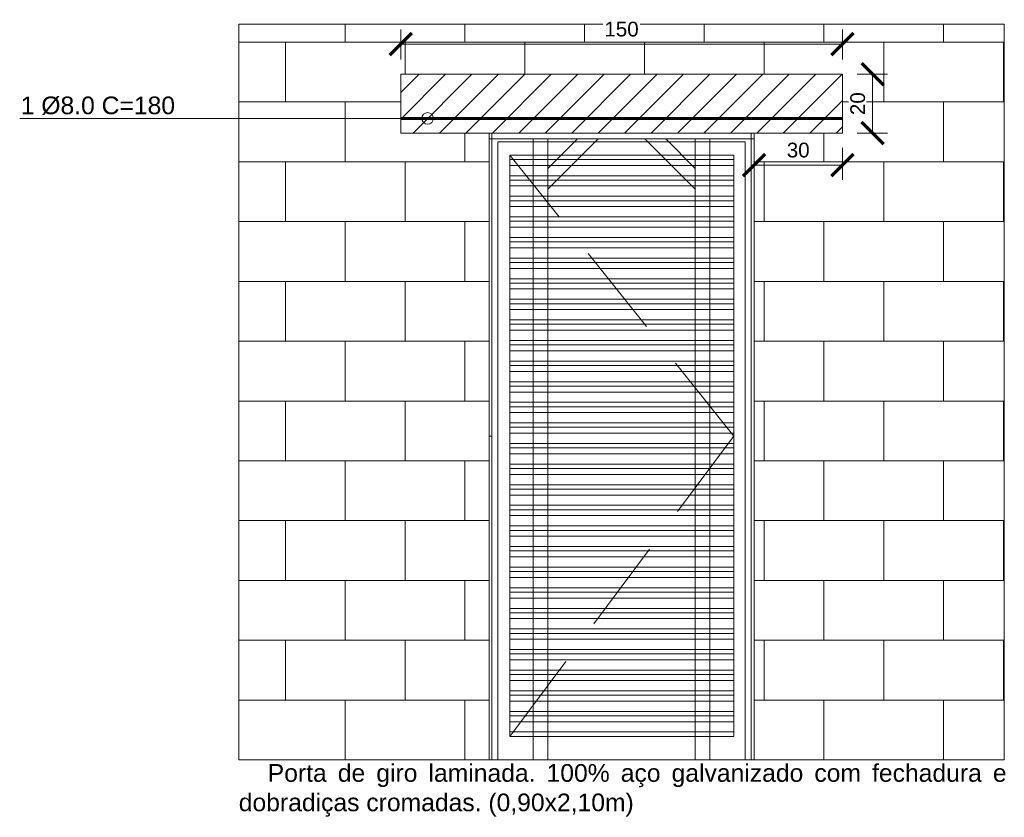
# Model space of a CAD drawing. Header units: millimetres. Extents: x -1.9 to 33.3, y -2.9 to 7.1.
# Tile 5 of 16: x 23.3 to 26.7, y 0.4 to 3.1. Entities that reach past the tile are written whole.
import ezdxf

# ---------------------------------------------------------------- set-up
doc = ezdxf.new("R2010")
doc.units = ezdxf.units.MM
doc.linetypes.add('DASHED2', pattern=[9.525, 6.35, -3.175])
for name, color, linetype, lineweight in [('ARQ_ALV_ALT', 7, 'Continuous', 60), ('ARQ_ALV_BXA', 4, 'Continuous', 20), ('ARQ_ALV_HTC', 9, 'Continuous', 9), ('ARQ_COB_HTC', 9, 'Continuous', 9), ('ARQ_CTA_GER', 10, 'Continuous', 9), ('ARQ_ESQ_PEI', 2, 'Continuous', 18), ('ARQ_ESQ_POR', 3, 'Continuous', 18), ('ARQ_PIS_PAG', 9, 'Continuous', 9), ('ARQ_SMB_GER', 9, 'Continuous', 9), ('ARQ_TXT_GER', 2, 'Continuous', 13)]:
    doc.layers.add(name, color=color, linetype=linetype, lineweight=lineweight)
doc.styles.add('Arial_2', font='arial.ttf', dxfattribs={"height": 0.05})
doc.styles.get("Standard").update_dxf_attribs({"font": 'arial.ttf'})
doc.dimstyles.new('cotas renova 25', dxfattribs={"dimtxt": 0.05, "dimasz": 0.075, "dimexe": 0.05, "dimexo": 0.05, "dimgap": 0.025, "dimtad": 1, "dimdec": 0, "dimlfac": 100, "dimtxsty": 'Standard', "dimblk": 'ARCHTICK', "dimcen": 0, "dimclrd": 256, "dimclre": 256, "dimclrt": 7, "dimadec": 0, "dimazin": 0, "dimtfac": 1, "dimtdec": 0, "dimtix": 1, "dimtmove": 0, "dimatfit": 3, "dimfxl": 1, "dimtfill": 1, "dimlwd": -1, "dimlwe": -1, "dimarcsym": 0})

# ---------------------------------------------------------------- blocks, each defined once
blk = doc.blocks.new('Porta_de_Abrir_Metalica_Veneziana_Padro_8533 - _P1-78x215-MetVezeniana-599697-Corte CC')
at = {"layer": 'ARQ_ALV_HTC'}
for p, q in [((-0.2824, 2.24), (0.4776, 2.24)), ((-0.2824, 2.22), (0.4776, 2.22)), ((-0.2824, 2.185), (0.4776, 2.185)), ((-0.2824, 2.17), (0.4776, 2.17)), ((-0.2824, 2.15), (0.4776, 2.15)), ((-0.2824, 2.115), (0.4776, 2.115)), ((-0.2824, 2.1), (0.4776, 2.1)), ((-0.2824, 2.08), (0.4776, 2.08)), ((-0.2824, 2.045), (0.4776, 2.045)), ((-0.2824, 2.03), (0.4776, 2.03)), ((-0.2824, 2.01), (0.4776, 2.01)), ((-0.2824, 1.975), (0.4776, 1.975)), ((-0.2824, 1.96), (0.4776, 1.96)), ((-0.2824, 1.94), (0.4776, 1.94)), ((-0.2824, 1.905), (0.4776, 1.905)), ((-0.2824, 1.89), (0.4776, 1.89)), ((-0.2824, 1.87), (0.4776, 1.87)), ((-0.2824, 1.835), (0.4776, 1.835)), ((-0.2824, 1.82), (0.4776, 1.82)), ((-0.2824, 1.8), (0.4776, 1.8)), ((-0.2824, 1.765), (0.4776, 1.765)), ((-0.2824, 1.75), (0.4776, 1.75)), ((-0.2824, 1.73), (0.4776, 1.73)), ((-0.2824, 1.695), (0.4776, 1.695)), ((-0.2824, 1.68), (0.4776, 1.68)), ((-0.2824, 1.66), (0.4776, 1.66)), ((-0.2824, 1.625), (0.4776, 1.625)), ((-0.2824, 1.61), (0.4776, 1.61)), ((-0.2824, 1.59), (0.4776, 1.59)), ((-0.2824, 1.555), (0.4776, 1.555)), ((-0.2824, 1.54), (0.4776, 1.54)), ((-0.2824, 1.52), (0.4776, 1.52)), ((-0.2824, 1.485), (0.4776, 1.485)), ((-0.2824, 1.47), (0.4776, 1.47)), ((-0.2824, 1.45), (0.4776, 1.45)), ((-0.2824, 1.415), (0.4776, 1.415)), ((-0.2824, 1.4), (0.4776, 1.4)), ((-0.2824, 1.38), (0.4776, 1.38)), ((-0.2824, 1.345), (0.4776, 1.345)), ((-0.2824, 1.33), (0.4776, 1.33)), ((-0.2824, 1.31), (0.4776, 1.31)), ((-0.2824, 1.275), (0.4776, 1.275)), ((-0.2824, 1.26), (0.4776, 1.26)), ((-0.2824, 1.24), (0.4776, 1.24)), ((-0.2824, 1.205), (0.4776, 1.205)), ((-0.2824, 1.19), (0.4776, 1.19)), ((-0.2824, 1.17), (0.4776, 1.17)), ((-0.2824, 1.135), (0.4776, 1.135)), ((-0.2824, 1.12), (0.4776, 1.12)), ((-0.2824, 1.1), (0.4776, 1.1)), ((-0.2824, 1.065), (0.4776, 1.065)), ((-0.2824, 1.05), (0.4776, 1.05)), ((-0.2824, 1.03), (0.4776, 1.03)), ((-0.2824, 0.995), (0.4776, 0.995)), ((-0.2824, 0.98), (0.4776, 0.98)), ((-0.2824, 0.96), (0.4776, 0.96)), ((-0.2824, 0.925), (0.4776, 0.925)), ((-0.2824, 0.91), (0.4776, 0.91)), ((-0.2824, 0.89), (0.4776, 0.89)), ((-0.2824, 0.855), (0.4776, 0.855)), ((-0.2824, 0.84), (0.4776, 0.84)), ((-0.2824, 0.82), (0.4776, 0.82)), ((-0.2824, 0.785), (0.4776, 0.785)), ((-0.2824, 0.77), (0.4776, 0.77)), ((-0.2824, 0.75), (0.4776, 0.75)), ((-0.2824, 0.715), (0.4776, 0.715)), ((-0.2824, 0.7), (0.4776, 0.7)), ((-0.2824, 0.68), (0.4776, 0.68)), ((-0.2824, 0.645), (0.4776, 0.645)), ((-0.2824, 0.63), (0.4776, 0.63)), ((-0.2824, 0.61), (0.4776, 0.61)), ((-0.2824, 0.575), (0.4776, 0.575)), ((-0.2824, 0.56), (0.4776, 0.56)), ((-0.2824, 0.54), (0.4776, 0.54)), ((-0.2824, 0.505), (0.4776, 0.505)), ((-0.2824, 0.49), (0.4776, 0.49)), ((-0.2824, 0.47), (0.4776, 0.47)), ((-0.2824, 0.435), (0.4776, 0.435)), ((-0.2824, 0.42), (0.4776, 0.42)), ((-0.2824, 0.4), (0.4776, 0.4)), ((-0.2824, 0.365), (0.4776, 0.365)), ((-0.2824, 0.35), (0.4776, 0.35)), ((-0.2824, 0.33), (0.4776, 0.33))]:
    blk.add_line(p, q, dxfattribs=at)
at = {"layer": 'ARQ_ALV_HTC', "linetype": 'DASHED2', "ltscale": 0.05}
blk.add_lwpolyline([(0.4776, 0.28), (-0.2824, 1.3), (0.4776, 2.2551)], dxfattribs=at)
at = {"layer": 'ARQ_ESQ_POR'}
for p, q in [((-0.3513, 2.3296), (-0.3513, 0.2)), ((0.5487, 2.3296), (-0.3513, 2.3296)), ((-0.3413, 2.31), (-0.3513, 2.31)), ((-0.3513, 2.305), (-0.3513, 2.31)), ((-0.3413, 2.3296), (-0.3413, 0.2)), ((-0.3413, 2.31), (0.5487, 2.31)), ((0.5387, 2.3296), (0.5387, 0.2)), ((0.5487, 2.31), (0.5387, 2.31)), ((0.5487, 2.3296), (0.5487, 0.2)), ((0.5487, 2.31), (0.5487, 2.305)), ((-0.3213, 2.3), (-0.3213, 0.2)), ((-0.3213, 2.3), (0.5187, 2.3)), ((0.5187, 2.3), (0.5187, 0.2)), ((-0.2824, 2.2551), (-0.2824, 0.28)), ((0.4776, 2.255), (-0.2824, 2.255)), ((0.4776, 2.2551), (0.4776, 2.255)), ((0.4776, 2.255), (0.4776, 2.24)), ((0.4776, 2.24), (0.4776, 2.22)), ((0.4776, 2.22), (0.4776, 2.185)), ((0.4776, 2.185), (0.4776, 2.17)), ((0.4776, 2.17), (0.4776, 2.15)), ((0.4776, 2.15), (0.4776, 2.115)), ((0.4776, 2.115), (0.4776, 2.1)), ((0.4776, 2.1), (0.4776, 2.08)), ((0.4776, 2.08), (0.4776, 2.045)), ((0.4776, 2.045), (0.4776, 2.03)), ((0.4776, 2.03), (0.4776, 2.01)), ((0.4776, 2.01), (0.4776, 1.975)), ((0.4776, 1.975), (0.4776, 1.96)), ((0.4776, 1.96), (0.4776, 1.94)), ((0.4776, 1.94), (0.4776, 1.905)), ((0.4776, 1.905), (0.4776, 1.89)), ((0.4776, 1.89), (0.4776, 1.87)), ((0.4776, 1.87), (0.4776, 1.835)), ((0.4776, 1.835), (0.4776, 1.82)), ((0.4776, 1.82), (0.4776, 1.8)), ((0.4776, 1.8), (0.4776, 1.765)), ((0.4776, 1.765), (0.4776, 1.75)), ((0.4776, 1.75), (0.4776, 1.73)), ((0.4776, 1.73), (0.4776, 1.695)), ((0.4776, 1.695), (0.4776, 1.68)), ((0.4776, 1.68), (0.4776, 1.66)), ((0.4776, 1.66), (0.4776, 1.625)), ((0.4776, 1.625), (0.4776, 1.61)), ((0.4776, 1.61), (0.4776, 1.59)), ((0.4776, 1.59), (0.4776, 1.555)), ((0.4776, 1.555), (0.4776, 1.54)), ((0.4776, 1.54), (0.4776, 1.52)), ((0.4776, 1.52), (0.4776, 1.485)), ((0.4776, 1.485), (0.4776, 1.47)), ((0.4776, 1.47), (0.4776, 1.45)), ((0.4776, 1.45), (0.4776, 1.415)), ((0.4776, 1.415), (0.4776, 1.4)), ((0.4776, 1.4), (0.4776, 1.38)), ((0.4776, 1.38), (0.4776, 1.345)), ((0.4776, 1.345), (0.4776, 1.33)), ((0.4776, 1.33), (0.4776, 1.31)), ((0.4776, 1.31), (0.4776, 1.275)), ((0.4776, 1.275), (0.4776, 1.26)), ((0.5387, 1.3), (0.5487, 1.3)), ((0.4776, 1.26), (0.4776, 1.24)), ((0.4776, 1.24), (0.4776, 1.205)), ((0.4776, 1.205), (0.4776, 1.19)), ((0.4776, 1.19), (0.4776, 1.17)), ((0.4776, 1.17), (0.4776, 1.135)), ((0.4776, 1.135), (0.4776, 1.12)), ((0.4776, 1.12), (0.4776, 1.1)), ((0.4776, 1.1), (0.4776, 1.065)), ((0.4776, 1.065), (0.4776, 1.05)), ((0.4776, 1.05), (0.4776, 1.03)), ((0.4776, 1.03), (0.4776, 0.995)), ((0.4776, 0.995), (0.4776, 0.98)), ((0.4776, 0.98), (0.4776, 0.96)), ((0.4776, 0.96), (0.4776, 0.925)), ((0.4776, 0.925), (0.4776, 0.91)), ((0.4776, 0.91), (0.4776, 0.89)), ((0.4776, 0.89), (0.4776, 0.855)), ((0.4776, 0.855), (0.4776, 0.84)), ((0.4776, 0.84), (0.4776, 0.82)), ((0.4776, 0.82), (0.4776, 0.785)), ((0.4776, 0.785), (0.4776, 0.77)), ((0.4776, 0.77), (0.4776, 0.75)), ((0.4776, 0.75), (0.4776, 0.715)), ((0.4776, 0.715), (0.4776, 0.7)), ((0.4776, 0.7), (0.4776, 0.68)), ((0.4776, 0.68), (0.4776, 0.645)), ((0.4776, 0.645), (0.4776, 0.63)), ((0.4776, 0.63), (0.4776, 0.61)), ((0.4776, 0.61), (0.4776, 0.575)), ((0.4776, 0.575), (0.4776, 0.56)), ((0.4776, 0.56), (0.4776, 0.54)), ((0.4776, 0.54), (0.4776, 0.505)), ((0.4776, 0.505), (0.4776, 0.49)), ((0.4776, 0.49), (0.4776, 0.47)), ((0.4776, 0.47), (0.4776, 0.435)), ((0.4776, 0.435), (0.4776, 0.42)), ((0.4776, 0.42), (0.4776, 0.4)), ((0.4776, 0.4), (0.4776, 0.365)), ((0.4776, 0.365), (0.4776, 0.35)), ((0.4776, 0.35), (0.4776, 0.33)), ((0.4776, 0.33), (0.4776, 0.295)), ((0.4776, 0.295), (-0.2824, 0.295)), ((-0.2824, 0.28), (0.4776, 0.28)), ((0.4776, 0.295), (0.4776, 0.28)), ((-0.3513, 0.2), (-0.3213, 0.2)), ((-0.3213, 0.2), (0.5187, 0.2)), ((0.5187, 0.2), (0.5487, 0.2))]:
    blk.add_line(p, q, dxfattribs=at)
blk = doc.blocks.new('_ArchTick')
at = {"color": 0, "linetype": 'ByBlock', "const_width": 0.15}
blk.add_lwpolyline([(-0.5, -0.5), (0.5, 0.5)], dxfattribs=at)
blk = doc.blocks.new('*D38')
at = {"layer": 'ARQ_CTA_GER', "transparency": 16777216}
for p, q in [((25.8362, 2.6342), (25.8362, 2.5257)), ((26.1362, 2.6342), (26.1362, 2.5257)), ((25.8362, 2.5757), (26.1362, 2.5757))]:
    blk.add_line(p, q, dxfattribs=at)
at = {"layer": 'Defpoints', "color": 0, "transparency": 16777216}
for p in [(25.8362, 2.6842), (26.1362, 2.6842), (26.1362, 2.5757)]:
    blk.add_point(p, dxfattribs=at)
at = {"layer": 'ARQ_CTA_GER', "transparency": 16777216, "xscale": 0.075, "yscale": 0.075, "zscale": 0.075, "rotation": 180}
blk.add_blockref('_ArchTick', (25.8362, 2.5757), dxfattribs=at)
at = {"layer": 'ARQ_CTA_GER', "transparency": 16777216, "xscale": 0.075, "yscale": 0.075, "zscale": 0.075}
blk.add_blockref('_ArchTick', (26.1362, 2.5757), dxfattribs=at)
at = {"layer": 'ARQ_CTA_GER', "color": 7, "transparency": 16777216, "insert": (25.9862, 2.6263), "char_height": 0.05, "attachment_point": 5, "bg_fill": 3, "box_fill_scale": 1.1, "bg_fill_color": 256, "bg_fill_true_color": 13158600, "bg_fill_transparency": 0}
blk.add_mtext('30', dxfattribs=at)
blk = doc.blocks.new('*D39')
at = {"layer": 'ARQ_CTA_GER', "transparency": 16777216}
for p, q in [((26.1862, 2.8842), (26.289, 2.8842)), ((26.239, 2.6842), (26.239, 2.8842)), ((26.1862, 2.6842), (26.289, 2.6842))]:
    blk.add_line(p, q, dxfattribs=at)
at = {"layer": 'Defpoints', "color": 0, "transparency": 16777216}
for p in [(26.1362, 2.8842), (26.239, 2.8842), (26.1362, 2.6842)]:
    blk.add_point(p, dxfattribs=at)
at = {"layer": 'ARQ_CTA_GER', "transparency": 16777216, "xscale": 0.075, "yscale": 0.075, "zscale": 0.075}
for p, rotation in [((26.239, 2.8842), 90), ((26.239, 2.6842), 270)]:
    blk.add_blockref('_ArchTick', p, dxfattribs=dict(at, rotation=rotation))
at = {"layer": 'ARQ_CTA_GER', "color": 7, "transparency": 16777216, "insert": (26.1885, 2.7842), "char_height": 0.05, "attachment_point": 5, "rotation": 90, "bg_fill": 3, "box_fill_scale": 1.1, "bg_fill_color": 256, "bg_fill_true_color": 13158600, "bg_fill_transparency": 0}
blk.add_mtext('20', dxfattribs=at)
blk = doc.blocks.new('*D40')
at = {"layer": 'ARQ_CTA_GER', "transparency": 16777216}
for p, q in [((24.6362, 2.9342), (24.6362, 3.0366)), ((26.1362, 2.9342), (26.1362, 3.0366)), ((26.1362, 2.9866), (24.6362, 2.9866))]:
    blk.add_line(p, q, dxfattribs=at)
at = {"layer": 'Defpoints', "color": 0, "transparency": 16777216}
for p in [(24.6362, 2.9866), (24.6362, 2.8842), (26.1362, 2.8842)]:
    blk.add_point(p, dxfattribs=at)
at = {"layer": 'ARQ_CTA_GER', "transparency": 16777216, "xscale": 0.075, "yscale": 0.075, "zscale": 0.075, "rotation": 180}
blk.add_blockref('_ArchTick', (24.6362, 2.9866), dxfattribs=at)
at = {"layer": 'ARQ_CTA_GER', "transparency": 16777216, "xscale": 0.075, "yscale": 0.075, "zscale": 0.075}
blk.add_blockref('_ArchTick', (26.1362, 2.9866), dxfattribs=at)
at = {"layer": 'ARQ_CTA_GER', "color": 7, "transparency": 16777216, "insert": (25.3862, 3.0372), "char_height": 0.05, "attachment_point": 5, "bg_fill": 3, "box_fill_scale": 1.1, "bg_fill_color": 256, "bg_fill_true_color": 13158600, "bg_fill_transparency": 0}
blk.add_mtext('150', dxfattribs=at)

msp = doc.modelspace()

# ---------------------------------------------------------------- hatches: boundary and pattern name
at = {"layer": 'ARQ_ALV_HTC'}
h = msp.add_hatch(dxfattribs=at)
h.set_pattern_fill('ANSI31', color=256, scale=0.02)
h.set_pattern_definition([(45, (18.50517, -0.076343), (-0.0449013, 0.0449013), [])])
h.paths.add_polyline_path([(26.1362, 2.8842), (24.6362, 2.8842), (24.6362, 2.6842), (26.1362, 2.6842)])
at = {"layer": 'ARQ_PIS_PAG'}
h = msp.add_hatch(dxfattribs=at)
h.set_pattern_fill('AR-B816', color=256, scale=0.001)
h.set_pattern_definition([(0, (26.88624, 0.55458), (0, 0.2032), []), (90, (26.88624, 0.55458), (-0.2032, 0.2032), [0.2032, -0.2032])])
h.paths.add_polyline_path([(24.9362, 2.6842), (24.6362, 2.6842), (24.6362, 2.8842), (26.1362, 2.8842), (26.1362, 2.6842), (25.8362, 2.6842), (25.8362, 0.5546), (26.6862, 0.5546), (26.6862, 3.0546), (24.0862, 3.0546), (24.0862, 0.5546), (24.9362, 0.5546)])

# ---------------------------------------------------------------- linework, layer by layer
at = {"layer": 'ARQ_ALV_BXA'}
msp.add_lwpolyline([(24.6362, 2.6842), (24.6362, 2.8842), (26.1362, 2.8842), (26.1362, 2.6842)], close=True, dxfattribs=at)
at = {"layer": 'ARQ_ESQ_PEI', "color": 33}
for p, q in [((25.0862, 0.5546), (25.0862, 2.6642)), ((25.1362, 0.5546), (25.1362, 2.6642)), ((25.1362, 2.5642), (25.2362, 2.6642)), ((25.1362, 2.4935), (25.3069, 2.6642)), ((25.6362, 2.4935), (25.4655, 2.6642)), ((25.6362, 2.5642), (25.5362, 2.6642)), ((25.6362, 0.5546), (25.6362, 2.6642)), ((25.6862, 0.5546), (25.6862, 2.6642))]:
    msp.add_line(p, q, dxfattribs=at)
at = {"layer": 'ARQ_PIS_PAG'}
msp.add_lwpolyline([(26.6862, 0.5546), (24.0862, 0.5546), (24.0862, 3.0546), (26.6862, 3.0546)], close=True, dxfattribs=at)
at = {"layer": 'ARQ_SMB_GER'}
msp.add_lwpolyline([(23.3422, 2.7342), (24.7081, 2.7342)], dxfattribs=at)
msp.add_circle((24.7277, 2.7342), 0.0196, dxfattribs=at)

# ---------------------------------------------------------------- block references
at = {"layer": 'ARQ_COB_HTC', "xscale": -1}
msp.add_blockref('Porta_de_Abrir_Metalica_Veneziana_Padro_8533 - _P1-78x215-MetVezeniana-599697-Corte CC', (25.4849, 0.3546), dxfattribs=at)

# ---------------------------------------------------------------- texts
at = {"layer": 'ARQ_TXT_GER', "char_height": 0.06, "attachment_point": 1, "style": 'Arial_2'}
for s, insert, width in [('1 %%C8.0 C=180', (23.3457, 2.8084), 0.632571), ('\\pxqj;   Porta de giro laminada. 100% aço galvanizado com fechadura e dobradiças cromadas. (0,90x2,10m)', (24.0862, 0.5404), 2.6)]:
    msp.add_mtext(s, dxfattribs=dict(at, insert=insert, width=width))

# ---------------------------------------------------------------- next in the draw order: dimensions: what is measured, and where the dimension line sits
at = {"layer": 'ARQ_CTA_GER'}
dim = msp.add_linear_dim(base=(26.1362, 2.5757), p1=(25.8362, 2.6842), p2=(26.1362, 2.6842), dimstyle='cotas renova 25', dxfattribs=at)
dim.commit()
dim.dimension.update_dxf_attribs({"geometry": '*D38', "text_midpoint": (25.9862, 2.6263)})

# ---------------------------------------------------------------- next in the draw order: hatches: boundary and pattern name
at = {"layer": 'ARQ_ESQ_PEI', "transparency": 33554636}
h = msp.add_hatch(dxfattribs=at)
h.set_pattern_fill('ANGLE', color=33)
h.set_pattern_definition([(0, (18.505, 2.774), (0, 6.985), [5.08, -1.905]), (90, (18.505, 2.774), (-6.985, 4e-16), [5.08, -1.905])])
h.paths.add_polyline_path([(25.6862, 2.6642), (25.6362, 2.6642), (25.6362, 0.5546), (25.6862, 0.5546)])
h.paths.add_polyline_path([(25.3069, 2.6642), (25.2362, 2.6642), (25.1362, 2.5642), (25.1362, 2.4935)])
h.paths.add_polyline_path([(25.5362, 2.6642), (25.4655, 2.6642), (25.6362, 2.4935), (25.6362, 2.5642)])
h.paths.add_polyline_path([(25.8362, 2.6842), (24.9362, 2.6842), (24.9362, 2.6642), (25.8362, 2.6642)])
h.paths.add_polyline_path([(25.1362, 2.6642), (25.0862, 2.6642), (25.0862, 0.5546), (25.1362, 0.5546)])

# ---------------------------------------------------------------- next in the draw order: linework, layer by layer
at = {"layer": 'ARQ_ESQ_PEI', "color": 33}
msp.add_lwpolyline([(24.9362, 2.6842), (24.9362, 2.6642), (25.8362, 2.6642), (25.8362, 2.6842), (24.9362, 2.6842)], dxfattribs=at)

# ---------------------------------------------------------------- next in the draw order: dimensions: what is measured, and where the dimension line sits
at = {"layer": 'ARQ_CTA_GER'}
dim = msp.add_linear_dim(base=(26.239, 2.8842), p1=(26.1362, 2.6842), p2=(26.1362, 2.8842), angle=270, dimstyle='cotas renova 25', dxfattribs=at)
dim.commit()
dim.dimension.update_dxf_attribs({"geometry": '*D39', "text_midpoint": (26.1885, 2.7842)})

# ---------------------------------------------------------------- next in the draw order: linework, layer by layer
at = {"layer": 'ARQ_ALV_ALT', "color": 140}
msp.add_line((24.6362, 2.7342), (26.1362, 2.7342), dxfattribs=at)

# ---------------------------------------------------------------- next in the draw order: dimensions: what is measured, and where the dimension line sits
at = {"layer": 'ARQ_CTA_GER'}
dim = msp.add_linear_dim(base=(24.6362, 2.9866), p1=(26.1362, 2.8842), p2=(24.6362, 2.8842), dimstyle='cotas renova 25', dxfattribs=at)
dim.commit()
dim.dimension.update_dxf_attribs({"geometry": '*D40', "text_midpoint": (25.3862, 3.0372)})

doc.saveas('drawing.dxf')
